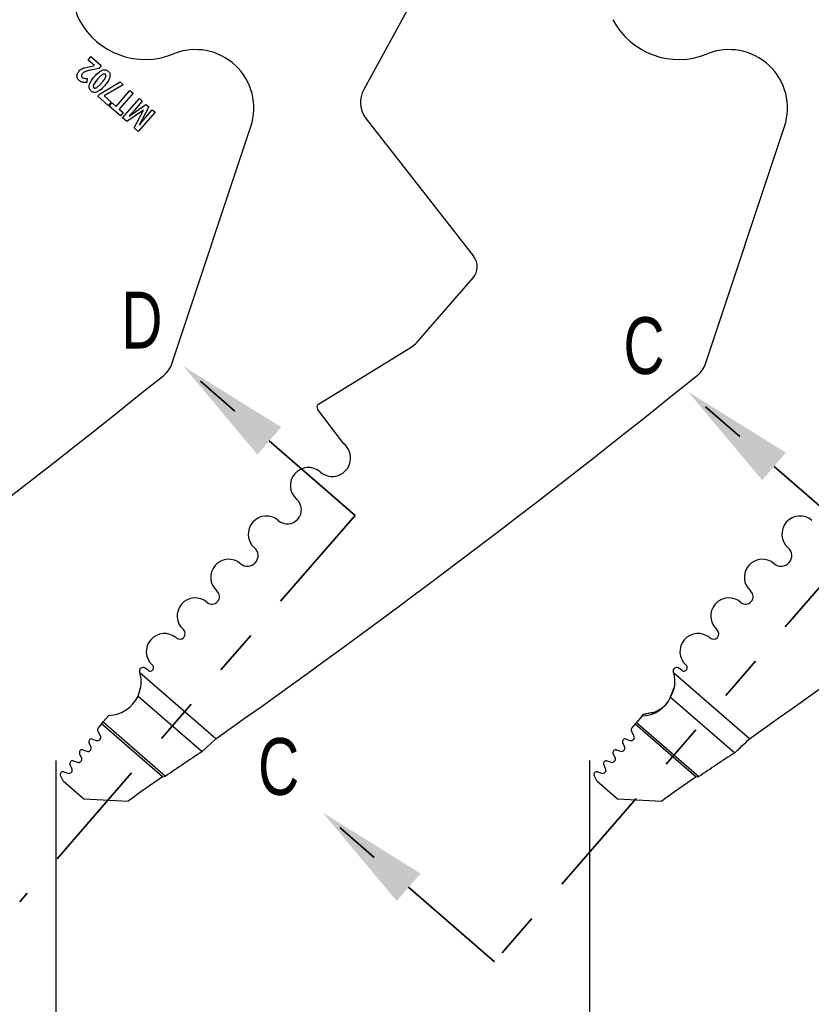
# Model space of a CAD drawing. Header units: inches. Extents: x 0.1 to 87.3, y 0.1 to 33.9.
# Tile 59 of 164: x 15.8 to 17.5, y 22.1 to 24.2. Entities that reach past the tile are written whole.
import ezdxf

# ---------------------------------------------------------------- set-up
doc = ezdxf.new("R2010")
doc.units = ezdxf.units.IN
doc.header["$MEASUREMENT"] = 0
doc.linetypes.add('PHANTOM', pattern=[0.5, 0.25, -0.05, 0.05, -0.05, 0.05, -0.05])
doc.layers.add('DIMENSIONS', color=171, linetype='Continuous')
doc.layers.add('STATION_LINES', color=231, linetype='Continuous')
doc.layers.add('SECTION_VIEWS', color=7, linetype='PHANTOM', lineweight=35)
doc.styles.add('SLDTEXTSTYLE0', font='TXT', dxfattribs={"width": 0.75})
doc.dimstyles.new('SLDDIMSTYLE3', dxfattribs={"dimtxt": 0.125, "dimasz": 0.13, "dimexe": 0, "dimexo": 0.0625, "dimgap": 0.03125, "dimtad": 0, "dimtih": 1, "dimtoh": 1, "dimdec": 4, "dimlfac": 1.333333, "dimrnd": 1e-09, "dimzin": 12, "dimdsep": 46, "dimtxsty": 'SLDTEXTSTYLE0', "dimsah": 1, "dimcen": 0.09, "dimadec": 0, "dimazin": 3, "dimtfac": 1, "dimtdec": 4, "dimtofl": 0, "dimtmove": 0, "dimatfit": 3, "dimfxl": 1, "dimfrac": 2, "dimtolj": 1, "dimtzin": 12, "dimarcsym": 0})

# ---------------------------------------------------------------- blocks, each defined once
blk = doc.blocks.new('_D_6')
at = {"layer": 'DIMENSIONS'}
for p, q in [((1.8075, 22.5336), (1.8075, 18.1371)), ((31.7987, 22.2074), (31.7987, 18.1371)), ((1.8075, 18.2621), (17.0853, 18.2621)), ((31.7987, 18.2621), (17.7325, 18.2621))]:
    blk.add_line(p, q, dxfattribs=at)
for centre, start, end in [((17.3071, 18.2494), 153.4349, 206.5651), ((17.5106, 18.2494), 333.4349, 26.5651)]:
    blk.add_arc(centre, 0.2219, start, end, dxfattribs=at)
for points in [[(1.8075, 18.2621), (1.9375, 18.2421), (1.9375, 18.2821)], [(31.7987, 18.2621), (31.6687, 18.2821), (31.6687, 18.2421)]]:
    blk.add_solid(points, dxfattribs=at)
at = {"layer": 'DIMENSIONS', "insert": (17.1087, 18.3113), "char_height": 0.125, "attachment_point": 1, "style": 'SLDTEXTSTYLE0'}
blk.add_mtext('39.9883', dxfattribs=at)

msp = doc.modelspace()

# ---------------------------------------------------------------- linework, layer by layer
at = {"color": 7, "linetype": 'Continuous', "lineweight": 25}
for p, q in [((16.736878, 24.413855), (16.560017, 24.090133)), ((15.953481, 24.154504), (15.960025, 24.162039)), ((15.967558, 24.142279), (15.953481, 24.154504)), ((15.958607, 24.140357), (15.967211, 24.14188)), ((15.960025, 24.162039), (15.982616, 24.142421)), ((15.982616, 24.142421), (15.977204, 24.136189)), ((15.977204, 24.136189), (15.95976, 24.132496)), ((15.951947, 24.114431), (15.950648, 24.105436)), ((15.979855, 24.080483), (16.023926, 24.106546)), ((16.031087, 24.100327), (15.988763, 24.076101)), ((16.023926, 24.106546), (16.031087, 24.100327)), ((15.974972, 24.07486), (15.979855, 24.080483)), ((15.988763, 24.076101), (16.004704, 24.062258)), ((16.015507, 24.052678), (16.045794, 24.087555)), ((16.052644, 24.081606), (16.022356, 24.04673)), ((16.045794, 24.087555), (16.052644, 24.081606)), ((15.99816, 24.054723), (15.974972, 24.07486)), ((16.004704, 24.062258), (15.99816, 24.054723)), ((16.000229, 24.05282), (16.006728, 24.060302)), ((16.006728, 24.060302), (16.015507, 24.052678)), ((16.029604, 24.02731), (16.06639, 24.069669)), ((16.043841, 24.03106), (16.080977, 24.057001)), ((16.072782, 24.064118), (16.05537, 24.044068)), ((16.06639, 24.069669), (16.072782, 24.064118)), ((16.080977, 24.057001), (16.087257, 24.051547)), ((16.024631, 24.031629), (16.000229, 24.05282)), ((16.022356, 24.04673), (16.031129, 24.039112)), ((16.031129, 24.039112), (16.024631, 24.031629)), ((16.075178, 24.04455), (16.038933, 24.019208)), ((16.054827, 24.005405), (16.075311, 24.044435)), ((16.100943, 24.039662), (16.064157, 23.997303)), ((16.087257, 24.051547), (16.066188, 24.011562)), ((16.077706, 24.025281), (16.094816, 24.044983)), ((16.094816, 24.044983), (16.100943, 24.039662)), ((16.038933, 24.019208), (16.029604, 24.02731)), ((16.565324, 24.025438), (16.801663, 23.723242)), ((16.064157, 23.997303), (16.054827, 24.005405)), ((16.138895, 23.488597), (16.31177, 24.008551)), ((17.312645, 23.488597), (17.48552, 24.008551)), ((16.681864, 23.539013), (16.800438, 23.675552)), ((16.460568, 23.397865), (16.661845, 23.522049)), ((16.516292, 23.310376), (16.458519, 23.386965)), ((16.234741, 22.662077), (16.067677, 22.80716)), ((17.408491, 22.662077), (17.241427, 22.80716)), ((16.063467, 22.756142), (16.204251, 22.633882)), ((17.235059, 22.753657), (17.234506, 22.754137)), ((17.235059, 22.753657), (17.375842, 22.631397)), ((15.999491, 22.713584), (15.986905, 22.699091)), ((17.172186, 22.71237), (17.159886, 22.698206)), ((17.172186, 22.71237), (17.174072, 22.714541)), ((17.193463, 22.718933), (17.174069, 22.714538)), ((17.196193, 22.71996), (17.174664, 22.715222)), ((17.194678, 22.719377), (17.193463, 22.718933)), ((17.196071, 22.719912), (17.194678, 22.719377)), ((15.983247, 22.694879), (15.975726, 22.686219)), ((15.983247, 22.694879), (15.986905, 22.699091)), ((16.11707, 22.578663), (15.983247, 22.694879)), ((15.986905, 22.699091), (16.124037, 22.580001)), ((17.15704, 22.694929), (17.14952, 22.686269)), ((17.15704, 22.694929), (17.290863, 22.578713)), ((17.159886, 22.698206), (17.296938, 22.579186)), ((15.980615, 22.668794), (15.974953, 22.679608)), ((17.154408, 22.668844), (17.148747, 22.679658)), ((15.959935, 22.644866), (15.955794, 22.653235)), ((15.963047, 22.661425), (15.971625, 22.658407)), ((16.204251, 22.633882), (16.234741, 22.662077)), ((17.133729, 22.644916), (17.129587, 22.653285)), ((17.13684, 22.661475), (17.145418, 22.658457)), ((15.939156, 22.62065), (15.934947, 22.62927)), ((15.942075, 22.637479), (15.951042, 22.63457)), ((17.112949, 22.6207), (17.10874, 22.62932)), ((17.115869, 22.637529), (17.124835, 22.634621)), ((15.918204, 22.596577), (15.914028, 22.605129)), ((15.921157, 22.613337), (15.930245, 22.610389)), ((17.091997, 22.596627), (17.087821, 22.605179)), ((17.09495, 22.613388), (17.104039, 22.610439)), ((15.900204, 22.589264), (15.909293, 22.586316)), ((17.073998, 22.589314), (17.083086, 22.586366)), ((15.898743, 22.569451), (15.893076, 22.581056)), ((15.898743, 22.569451), (15.944499, 22.529715)), ((16.11707, 22.578663), (16.124037, 22.580001)), ((17.072536, 22.569501), (17.066869, 22.581106)), ((17.072536, 22.569501), (17.118292, 22.529765)), ((17.290863, 22.578713), (17.297019, 22.579116)), ((15.944499, 22.529715), (16.041751, 22.525131)), ((17.118292, 22.529765), (17.215544, 22.525182))]:
    msp.add_line(p, q, dxfattribs=at)
for centre, radius, start, end in [((16.012239, 24.284702), 0.088473, 155.26684, 207.882045), ((16.079306, 24.320186), 0.164349, 207.882045, 292.189315), ((17.253056, 24.320186), 0.164349, 207.882045, 292.189315), ((16.189885, 24.049076), 0.128445, 341.609021, 112.189315), ((17.363635, 24.049076), 0.128445, 341.609021, 112.189315), ((16.611842, 24.061819), 0.059055, 151.350586, 218.027907), ((16.772124, 23.70014), 0.0375, 319.028, 38.028), ((16.082856, 23.507229), 0.059055, 308.881055, 341.608983), ((17.256606, 23.507229), 0.059055, 308.881055, 341.608983), ((3.145693, 39.551282), 20.669291, 305.2028857, 308.8810553), ((4.319443, 39.551282), 20.669291, 305.2028857, 308.8810553), ((5.493193, 39.551282), 20.669291, 305.2028857, 308.8810553), ((16.464506, 23.391482), 0.0075, 121.673975, 217.028), ((16.490732, 23.27925), 0.040276, 229.028, 50.607842), ((16.438264, 23.218833), 0.039744, 49.028, 229.028), ((16.391991, 23.16555), 0.030827, 229.028, 49.028), ((16.345718, 23.112267), 0.039744, 49.028, 229.028), ((17.519468, 23.112267), 0.039744, 49.028, 229.028), ((16.304383, 23.064668), 0.023297, 229.028, 49.028), ((17.478133, 23.064668), 0.023297, 229.028, 49.028), ((16.263047, 23.01707), 0.039744, 49.028, 229.028), ((17.436797, 23.01707), 0.039744, 49.028, 229.028), ((16.189282, 22.932129), 0.039744, 49.028, 229.028), ((16.226165, 22.9746), 0.016506, 229.028, 49.028), ((17.363032, 22.932129), 0.039744, 49.028, 229.028), ((17.399915, 22.9746), 0.016506, 229.028, 49.028), ((16.121325, 22.853877), 0.039744, 49.028, 229.028), ((16.155304, 22.893003), 0.012077, 229.028, 49.028), ((17.295075, 22.853877), 0.039744, 49.028, 229.028), ((17.329054, 22.893003), 0.012077, 229.028, 49.028), ((16.090445, 22.818318), 0.007352, 228.766566, 49.028), ((17.264195, 22.818318), 0.007352, 228.766566, 49.028), ((16.074225, 22.811469), 0.0075, 62.743978, 197.256954), ((15.996567, 22.787345), 0.073819, 15.570885, 17.256954), ((16.058904, 22.781728), 0.040955, 49.32279, 62.743978), ((17.247975, 22.811469), 0.0075, 62.743978, 197.256954), ((17.170317, 22.787345), 0.073819, 15.570885, 17.256954), ((17.232654, 22.781728), 0.040955, 49.32279, 62.743978), ((15.996567, 22.787345), 0.073819, 272.269821, 334.995636), ((15.974075, 22.66537), 0.007382, 250.615669, 27.634436), ((15.980185, 22.682347), 0.005906, 139.028, 207.632405), ((17.147868, 22.66542), 0.007382, 250.615669, 27.634436), ((17.153979, 22.682397), 0.005906, 139.028, 207.632405), ((15.961087, 22.655854), 0.005906, 70.613927, 206.331312), ((17.13488, 22.655905), 0.005906, 70.613927, 206.331312), ((15.940253, 22.631862), 0.005906, 72.028, 206.028), ((15.953319, 22.641592), 0.007382, 252.028, 26.329611), ((23.582424, 11.563333), 13.303928, 123.6822109, 124.0983679), ((17.114047, 22.631912), 0.005906, 72.028, 206.028), ((17.127113, 22.641642), 0.007382, 252.028, 26.329611), ((24.393305, 11.965656), 12.767256, 123.3426871, 123.7671606), ((15.919334, 22.60772), 0.005906, 72.026628, 206.028), ((15.932523, 22.617411), 0.007382, 252.028646, 26.028), ((17.093128, 22.60777), 0.005906, 72.026628, 206.028), ((17.106316, 22.617461), 0.007382, 252.028646, 26.028), ((15.898382, 22.583647), 0.005906, 72.028, 206.028), ((15.911571, 22.593338), 0.007382, 252.028, 26.028), ((17.072176, 22.583697), 0.005906, 72.028, 206.028), ((17.085364, 22.593388), 0.007382, 252.028, 26.028), ((24.939147, 10.086227), 15.293462, 125.2294904, 125.5756773), ((26.11294, 10.086277), 15.293462, 125.2294904, 125.5756773)]:
    msp.add_arc(centre, radius, start, end, dxfattribs=at)
for centre, start_param, end_param in [((17.168461, 22.785208), 5.46710112, 6.56187313), ((17.171964, 22.789241), 5.75395753, 6.28318531)]:
    msp.add_ellipse(centre, major_axis=(0.055735, -0.048402), ratio=0.97727163, start_param=start_param, end_param=end_param, dxfattribs=at)
for points, knots in [([(15.92976, 24.115496), (15.929475, 24.116817), (15.928958, 24.119214), (15.929459, 24.121607), (15.929684, 24.122682)], [0, 0, 0, 0, 0.55076873, 1, 1, 1, 1]), ([(15.929684, 24.122682), (15.930173, 24.124079), (15.931079, 24.126663), (15.932794, 24.128791), (15.933582, 24.129769)], [0, 0, 0, 0, 0.54055502, 1, 1, 1, 1]), ([(15.933582, 24.129769), (15.934542, 24.130797), (15.936222, 24.132598), (15.938259, 24.133976), (15.939134, 24.134568)], [0, 0, 0, 0, 0.57074644, 1, 1, 1, 1]), ([(15.941278, 24.124916), (15.94057, 24.124049), (15.939421, 24.122643), (15.939156, 24.120867), (15.939054, 24.120185)], [0, 0, 0, 0, 0.61629744, 1, 1, 1, 1]), ([(15.939054, 24.120185), (15.939077, 24.119792), (15.939122, 24.119015), (15.939654, 24.117666), (15.940378, 24.116925), (15.940833, 24.11646)], [0, 0, 0, 0, 0.276495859, 0.546602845, 1, 1, 1, 1]), ([(15.939134, 24.134568), (15.940342, 24.13525), (15.942578, 24.136513), (15.945009, 24.137339), (15.946127, 24.137718)], [0, 0, 0, 0, 0.54008047, 1, 1, 1, 1]), ([(15.94463, 24.127798), (15.94395, 24.127329), (15.942728, 24.126487), (15.941723, 24.125398), (15.941278, 24.124916)], [0, 0, 0, 0, 0.557207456, 1, 1, 1, 1]), ([(15.949225, 24.129875), (15.948282, 24.129541), (15.946691, 24.128976), (15.945227, 24.128139), (15.94463, 24.127798)], [0, 0, 0, 0, 0.5924868, 1, 1, 1, 1]), ([(15.946127, 24.137718), (15.948081, 24.138231), (15.952198, 24.13931), (15.9564, 24.139996), (15.958607, 24.140357)], [0, 0, 0, 0, 0.47451114, 1, 1, 1, 1]), ([(15.95976, 24.132496), (15.957367, 24.131977), (15.953828, 24.131211), (15.950351, 24.130202), (15.949225, 24.129875)], [0, 0, 0, 0, 0.67620193, 1, 1, 1, 1]), ([(15.967644, 24.11827), (15.970796, 24.121836), (15.975753, 24.127447), (15.982301, 24.130991), (15.984687, 24.132283)], [0, 0, 0, 0, 0.63564497, 1, 1, 1, 1]), ([(15.985176, 24.122559), (15.983346, 24.121132), (15.979437, 24.118086), (15.976184, 24.114345), (15.974454, 24.112356)], [0, 0, 0, 0, 0.4682096, 1, 1, 1, 1]), ([(15.984687, 24.132283), (15.986012, 24.132712), (15.98854, 24.133532), (15.992246, 24.133292), (15.995388, 24.13212), (15.997018, 24.130856), (15.997862, 24.130202)], [0, 0, 0, 0, 0.29460514, 0.56248034, 0.7734345, 1, 1, 1, 1]), ([(15.991598, 24.122989), (15.991128, 24.123308), (15.990173, 24.123958), (15.988428, 24.123963), (15.98675, 24.12346), (15.985731, 24.122876), (15.985176, 24.122559)], [0, 0, 0, 0, 0.24192939, 0.49179115, 0.72308184, 1, 1, 1, 1]), ([(15.992123, 24.116602), (15.992412, 24.11733), (15.992933, 24.118645), (15.993027, 24.120531), (15.992539, 24.122017), (15.991914, 24.122662), (15.991598, 24.122989)], [0, 0, 0, 0, 0.3392516, 0.61291127, 0.80449394, 1, 1, 1, 1]), ([(15.997862, 24.130202), (15.998786, 24.129269), (16.00059, 24.127448), (16.001876, 24.124023), (16.002141, 24.120607), (16.001728, 24.118483), (16.001511, 24.117367)], [0, 0, 0, 0, 0.27724286, 0.54085666, 0.75871017, 1, 1, 1, 1]), ([(15.93385, 24.109398), (15.93283, 24.110407), (15.931048, 24.112171), (15.930146, 24.1145), (15.92976, 24.115496)], [0, 0, 0, 0, 0.57211002, 1, 1, 1, 1]), ([(15.938529, 24.106387), (15.937627, 24.106836), (15.935956, 24.107667), (15.934514, 24.108852), (15.93385, 24.109398)], [0, 0, 0, 0, 0.53926731, 1, 1, 1, 1]), ([(15.943422, 24.10511), (15.942484, 24.105247), (15.940803, 24.105491), (15.939225, 24.106113), (15.938529, 24.106387)], [0, 0, 0, 0, 0.55848609, 1, 1, 1, 1]), ([(15.940833, 24.11646), (15.941596, 24.115912), (15.943, 24.114905), (15.94469, 24.114574), (15.945461, 24.114423)], [0, 0, 0, 0, 0.54412722, 1, 1, 1, 1]), ([(15.950648, 24.105436), (15.949123, 24.105251), (15.946719, 24.104959), (15.944304, 24.10507), (15.943422, 24.10511)], [0, 0, 0, 0, 0.63493448, 1, 1, 1, 1]), ([(15.945461, 24.114423), (15.946591, 24.114319), (15.948753, 24.114119), (15.950915, 24.11433), (15.951947, 24.114431)], [0, 0, 0, 0, 0.52242521, 1, 1, 1, 1]), ([(15.959997, 24.0866), (15.959072, 24.087535), (15.957267, 24.089362), (15.955988, 24.092804), (15.955734, 24.09624), (15.956152, 24.098379), (15.956373, 24.099504)], [0, 0, 0, 0, 0.276188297, 0.539529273, 0.757798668, 1, 1, 1, 1]), ([(15.956373, 24.099504), (15.957706, 24.102889), (15.960418, 24.10977), (15.96521, 24.115406), (15.967644, 24.11827)], [0, 0, 0, 0, 0.49188875, 1, 1, 1, 1]), ([(15.965808, 24.100229), (15.965522, 24.099491), (15.965009, 24.098163), (15.964902, 24.096276), (15.965365, 24.094796), (15.965977, 24.094159), (15.966284, 24.09384)], [0, 0, 0, 0, 0.3436522, 0.61893072, 0.8088306, 1, 1, 1, 1]), ([(15.974454, 24.112356), (15.972314, 24.109895), (15.969034, 24.106123), (15.966639, 24.101749), (15.965808, 24.100229)], [0, 0, 0, 0, 0.65259628, 1, 1, 1, 1]), ([(15.97269, 24.094252), (15.97452, 24.095689), (15.97844, 24.098767), (15.981709, 24.102533), (15.983452, 24.104542)], [0, 0, 0, 0, 0.46668526, 1, 1, 1, 1]), ([(15.990236, 24.098651), (15.987063, 24.095053), (15.982085, 24.089408), (15.975514, 24.085825), (15.97313, 24.084525)], [0, 0, 0, 0, 0.6372683, 1, 1, 1, 1]), ([(15.983452, 24.104542), (15.985591, 24.107), (15.988861, 24.110759), (15.991284, 24.1151), (15.992123, 24.116602)], [0, 0, 0, 0, 0.65394626, 1, 1, 1, 1]), ([(16.001511, 24.117367), (16.000181, 24.114003), (15.997467, 24.107138), (15.992678, 24.101517), (15.990236, 24.098651)], [0, 0, 0, 0, 0.49012506, 1, 1, 1, 1]), ([(15.97313, 24.084525), (15.971809, 24.084096), (15.969289, 24.083278), (15.965594, 24.083519), (15.962462, 24.084688), (15.960838, 24.085948), (15.959997, 24.0866)], [0, 0, 0, 0, 0.294662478, 0.562534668, 0.773479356, 1, 1, 1, 1]), ([(15.966284, 24.09384), (15.966756, 24.093517), (15.967713, 24.092864), (15.96946, 24.09285), (15.971131, 24.09335), (15.972141, 24.093934), (15.97269, 24.094252)], [0, 0, 0, 0, 0.244007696, 0.494457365, 0.724951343, 1, 1, 1, 1]), ([(16.052499, 24.040829), (16.051303, 24.039526), (16.048359, 24.036319), (16.045399, 24.033128), (16.043642, 24.031233)], [0, 0, 0, 0, 0.406425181, 1, 1, 1, 1]), ([(16.05537, 24.044068), (16.054868, 24.043496), (16.053917, 24.042411), (16.052954, 24.041337), (16.052499, 24.040829)], [0, 0, 0, 0, 0.52750281, 1, 1, 1, 1]), ([(16.066387, 24.011389), (16.068926, 24.014582), (16.072644, 24.019258), (16.076487, 24.023831), (16.077706, 24.025281)], [0, 0, 0, 0, 0.68292384, 1, 1, 1, 1]), ([(16.661845, 23.522049), (16.665949, 23.524822), (16.673247, 23.529753), (16.679241, 23.536194), (16.681864, 23.539013)], [0, 0, 0, 0, 0.562345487, 1, 1, 1, 1]), ([(16.063467, 22.756142), (16.065919, 22.762763), (16.070819, 22.775999), (16.070758, 22.79422), (16.068368, 22.804257), (16.067677, 22.80716)], [0, 0, 0, 0, 0.41569, 0.83097327, 1, 1, 1, 1]), ([(17.241427, 22.80716), (17.24299, 22.797777), (17.245333, 22.78371), (17.240622, 22.765618), (17.236547, 22.757969), (17.234506, 22.754137)], [0, 0, 0, 0, 0.50003544, 0.74958602, 1, 1, 1, 1]), ([(17.234506, 22.754137), (17.235978, 22.757433), (17.238913, 22.764), (17.241243, 22.771026), (17.242404, 22.774527)], [0, 0, 0, 0, 0.50178176, 1, 1, 1, 1])]:
    msp.add_open_spline(points, degree=3, knots=knots, dxfattribs=at)
for points in [[(17.159886, 22.698206), (17.15943, 22.69768), (17.158516, 22.696628), (17.157532, 22.695495), (17.15704, 22.694929)], [(17.375842, 22.631397), (17.381103, 22.636303), (17.391626, 22.646114), (17.402869, 22.656756), (17.408491, 22.662077)]]:
    msp.add_open_spline(points, degree=3, dxfattribs=at)
at = {"layer": 'SECTION_VIEWS'}
for p, q in [((16.54099, 23.153291), (16.163475, 23.481136)), ((17.651166, 23.097138), (17.273651, 23.424983)), ((16.54099, 23.153291), (15.803189, 22.30371)), ((17.651166, 23.097138), (16.847488, 22.171698)), ((16.847488, 22.171698), (16.469973, 22.499544))]:
    msp.add_line(p, q, dxfattribs=at)
for points in [[(16.163475, 23.481136), (16.326005, 23.287012), (16.37846, 23.347415)], [(17.273651, 23.424983), (17.436181, 23.230859), (17.488636, 23.291261)], [(16.469973, 22.499544), (16.632502, 22.30542), (16.684958, 22.365822)]]:
    msp.add_solid(points, dxfattribs=at)
at = {"layer": 'STATION_LINES'}
for p, q in [((15.883685, 19.600705), (15.883685, 22.614639)), ((17.057435, 19.600705), (17.057435, 22.614639))]:
    msp.add_line(p, q, dxfattribs=at)

# ---------------------------------------------------------------- texts
at = {"layer": 'SECTION_VIEWS', "char_height": 0.125, "attachment_point": 1, "style": 'SLDTEXTSTYLE0'}
for s, insert in [('D', (16.026666, 23.645273)), ('C', (17.131209, 23.58912)), ('C', (16.327531, 22.66368))]:
    msp.add_mtext(s, dxfattribs=dict(at, insert=insert))

# ---------------------------------------------------------------- dimensions: what is measured, and where the dimension line sits
at = {"layer": 'DIMENSIONS'}
dim = msp.add_linear_dim(base=(1.807477, 18.262123), p1=(31.798685, 22.257365), p2=(1.807477, 22.583647), text='(<>)', dimstyle='SLDDIMSTYLE3', dxfattribs=at)
dim.commit()
dim.dimension.update_dxf_attribs({"geometry": '_D_6', "text_midpoint": (17.408862, 18.262123), "dimtype": 160})

doc.saveas('drawing.dxf')
